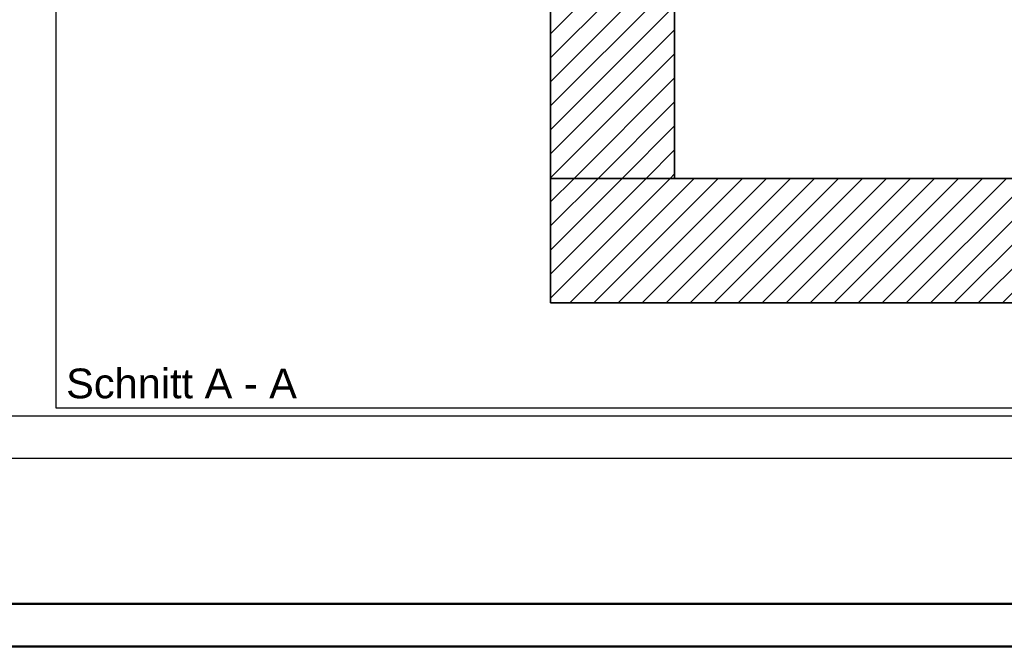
# Model space of a CAD drawing. Extents: x 69 to 739, y -141 to 453.
# Tile 2 of 48: x 268 to 384, y -141 to -67. Entities that reach past the tile are written whole.
import ezdxf
from ezdxf.lldxf.tags import DXFTag

# ---------------------------------------------------------------- set-up
doc = ezdxf.new("R2010")
doc.units = 0
doc.layers.get('0').update_dxf_attribs({"lineweight": 5})
doc.layers.add('_3d_View_', color=7, linetype='Continuous')
for name, color, linetype, lineweight, true_color in [('A_Aussenwand-A06HSZRJNL', 3, 'Continuous', 35, 0x00ff00), ('A_RFB+FFB', 7, 'Continuous', 35, 0xb2b200), ('Rahmen', 7, 'Continuous', 35, 0x009900), ('X_Schnittangaben', 7, 'Continuous', 25, 0xc0c0c0)]:
    doc.layers.add(name, color=color, linetype=linetype, lineweight=lineweight, true_color=true_color)
doc.layers.add('PLAN_5-101A Grundriss UG', color=7, linetype='Continuous', lineweight=25)
doc.styles.get("Standard").update_dxf_attribs({"font": 'arial.ttf'})
tags = doc.linetypes.add('STRICHPUNKT2', pattern=[12.7, 6.35, -3.175, 0, -3.175]).pattern_tags.tags
tags[10:11] = [DXFTag(74, 4), DXFTag(75, 0), DXFTag(340, '0'), DXFTag(46, 0.0), DXFTag(50, 0.0), DXFTag(44, 0.0), DXFTag(45, 0.0)]
tags[8:9] = [DXFTag(74, 4), DXFTag(75, 0), DXFTag(340, '0'), DXFTag(46, 0.0), DXFTag(50, 0.0), DXFTag(44, 0.0), DXFTag(45, 0.0)]
tags[6:7] = [DXFTag(74, 4), DXFTag(75, 0), DXFTag(340, '0'), DXFTag(46, 0.0), DXFTag(50, 0.0), DXFTag(44, 0.0), DXFTag(45, 0.0)]
tags[4:5] = [DXFTag(74, 4), DXFTag(75, 0), DXFTag(340, '0'), DXFTag(46, 0.0), DXFTag(50, 0.0), DXFTag(44, 0.0), DXFTag(45, 0.0)]

# ---------------------------------------------------------------- blocks, each defined once
blk = doc.blocks.new('Schnitt-A06HSZPJNL', base_point=(126.78, -111.56))
at = {"color": 0, "linetype": 'ByBlock', "lineweight": -2, "ltscale": 0.25, "insert": (273.12, -108.06), "char_height": 3.5, "attachment_point": 1}
blk.add_mtext('{\\fArial;Schnitt A - A}', dxfattribs=at)
blk = doc.blocks.new('Referenz-A06HSZPONL', base_point=(0, -118.62))
at = {"layer": 'PLAN_5-101A Grundriss UG', "color": 0, "lineweight": -2}
for p, q in [((88.9, -113.62), (553.9, -113.62)), ((88.9, -118.62), (553.9, -118.62))]:
    blk.add_line(p, q, dxfattribs=at)
blk = doc.blocks.new('Referenz-A06HSZRLNL', base_point=(330.15, -100.32))
at = {"layer": 'A_Aussenwand-A06HSZRJNL', "color": 0, "linetype": 'ByBlock', "ltscale": 0.35}
for p, q in [((330.16, -32.88), (330.16, -85.68)), ((344.76, -85.68), (344.76, -32.88)), ((344.76, -32.88), (344.76, -85.68)), ((344.76, -32.88), (344.76, -85.68)), ((330.16, -85.68), (330.16, -85.68)), ((330.16, -85.68), (344.76, -85.68)), ((401.17, -85.68), (344.76, -85.68)), ((344.76, -85.68), (344.76, -85.68))]:
    blk.add_line(p, q, dxfattribs=at)
at = {"layer": 'A_Aussenwand-A06HSZRJNL', "color": 0, "linetype": 'ByBlock', "lineweight": 18, "ltscale": 0.18}
for p, q in [((330.16, -68.65), (344.76, -54.05)), ((330.16, -71.48), (344.76, -56.88)), ((330.16, -74.31), (344.76, -59.7)), ((330.16, -77.14), (344.76, -62.53)), ((330.16, -79.96), (344.76, -65.36)), ((330.16, -82.79), (344.76, -68.19)), ((330.16, -85.62), (344.76, -71.02)), ((332.93, -85.68), (344.76, -73.85)), ((335.76, -85.68), (344.76, -76.68)), ((338.58, -85.68), (344.76, -79.5)), ((341.41, -85.68), (344.76, -82.33)), ((344.24, -85.68), (344.76, -85.16))]:
    blk.add_line(p, q, dxfattribs=at)
at = {"layer": 'A_RFB+FFB', "color": 0, "linetype": 'ByBlock', "ltscale": 0.35}
for p, q in [((330.16, -85.68), (330.15, -85.68)), ((330.16, -85.68), (330.16, -100.32)), ((330.16, -85.68), (490.98, -85.68)), ((330.16, -100.32), (330.15, -100.32)), ((330.16, -100.32), (490.98, -100.32))]:
    blk.add_line(p, q, dxfattribs=at)
at = {"layer": 'A_RFB+FFB', "color": 0, "linetype": 'ByBlock', "lineweight": 18, "ltscale": 0.18}
for p, q in [((330.16, -99.77), (344.24, -85.68)), ((330.16, -96.94), (341.41, -85.68)), ((330.16, -94.11), (338.58, -85.68)), ((330.16, -91.28), (335.76, -85.68)), ((330.16, -88.45), (332.93, -85.68)), ((332.43, -100.32), (347.07, -85.68)), ((335.26, -100.32), (349.9, -85.68)), ((338.09, -100.32), (352.73, -85.68)), ((340.92, -100.32), (355.56, -85.68)), ((343.74, -100.32), (358.38, -85.68)), ((346.57, -100.32), (361.21, -85.68)), ((349.4, -100.32), (364.04, -85.68)), ((352.23, -100.32), (366.87, -85.68)), ((355.06, -100.32), (369.7, -85.68)), ((357.89, -100.32), (372.53, -85.68)), ((360.71, -100.32), (375.35, -85.68)), ((363.54, -100.32), (378.18, -85.68)), ((366.37, -100.32), (381.01, -85.68)), ((369.2, -100.32), (383.84, -85.68)), ((372.03, -100.32), (386.67, -85.68)), ((374.86, -100.32), (389.5, -85.68)), ((377.68, -100.32), (392.32, -85.68)), ((380.51, -100.32), (395.15, -85.68)), ((383.34, -100.32), (397.98, -85.68))]:
    blk.add_line(p, q, dxfattribs=at)
blk = doc.blocks.new('3D-Ansicht-Rahmen-A06HSZS0NL', base_point=(271.96, -112.73))
at = {"color": 0, "linetype": 'ByBlock', "lineweight": -2, "ltscale": 0.25}
for p, q in [((271.96, -112.73), (271.96, 19.14)), ((490.98, -112.73), (271.96, -112.73))]:
    blk.add_line(p, q, dxfattribs=at)

msp = doc.modelspace()

# ---------------------------------------------------------------- linework, layer by layer
at = {"layer": 'Rahmen', "lineweight": 50, "ltscale": 0.5}
for points in [[(738.9, -140.75), (738.9, 453.25), (68.9, 453.25), (68.9, -140.75), (388.9, -140.75), (638.9, -140.75), (738.9, -140.75)], [(733.9, -135.75), (733.9, 448.25), (88.9, 448.25), (88.9, -135.75), (383.9, -135.75), (633.9, -135.75), (733.9, -135.75)]]:
    msp.add_lwpolyline(points, close=True, dxfattribs=at)

# ---------------------------------------------------------------- block references
at = {"color": 251, "lineweight": 25, "ltscale": 0.25, "true_color": 0x585858}
for name, p in [('Referenz-A06HSZPONL', (0, -118.62)), ('Referenz-A06HSZRLNL', (330.15, -100.32))]:
    msp.add_blockref(name, p, dxfattribs=at)
at = {"layer": '_3d_View_', "color": 7, "linetype": 'Continuous', "lineweight": 25}
msp.add_blockref('3D-Ansicht-Rahmen-A06HSZS0NL', (271.96, -112.73), dxfattribs=at)
at = {"layer": 'X_Schnittangaben', "color": 1, "linetype": 'STRICHPUNKT2', "ltscale": 0.25, "true_color": 0xff0000}
msp.add_blockref('Schnitt-A06HSZPJNL', (126.78, -111.56), dxfattribs=at)

doc.saveas('drawing.dxf')
